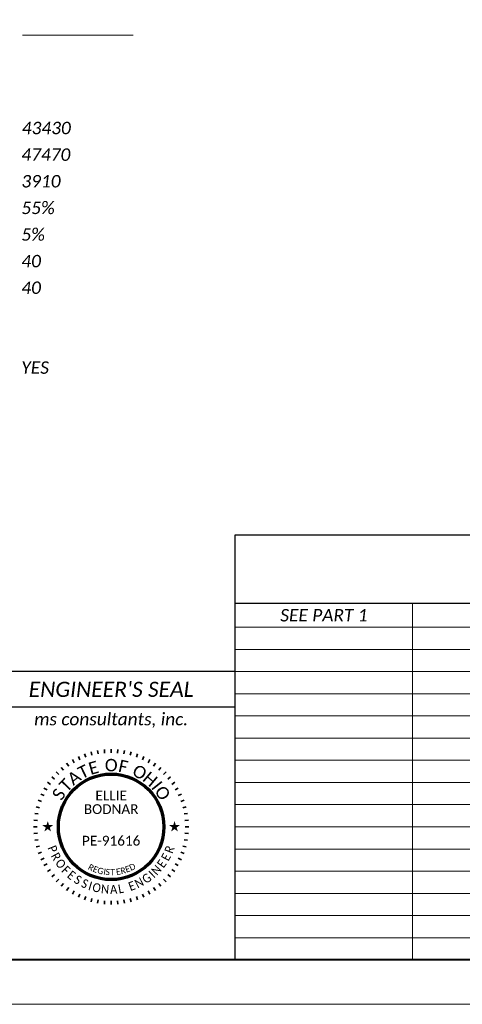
# Paper-space layout 'Title Sheet' of a CAD drawing. Header units: feet. Extents: x 0 to 34, y 0 to 22.
# Tile 8 of 47: x 7.7 to 12.7, y 0 to 11.1. Entities that reach past the tile are written whole.
import ezdxf
from ezdxf.enums import TextEntityAlignment as Align

# ---------------------------------------------------------------- set-up
doc = ezdxf.new("R2010")
doc.units = ezdxf.units.FT
doc.header["$MEASUREMENT"] = 0
doc.linetypes.add('DGN Style 3', pattern=[25.340844, 18.100603, -7.240241])
doc.linetypes.add('OhDOT_USTN3', pattern=[0.22, 0.165, -0.055])
for name, color, linetype in [('SH_Border', 7, 'Continuous'), ('SH_Data', 7, 'Continuous'), ('SH_Text', 7, 'Continuous')]:
    doc.layers.add(name, color=color, linetype=linetype)
doc.layers.add('SH_Cut_Line', color=7, linetype='OhDOT_USTN3', plot=False)
doc.layers.add('SH_Seal', color=7, linetype='Continuous', lineweight=0)
doc.styles.add('Style-Calibri IF', font='calibrii.ttf')
doc.styles.add('Style-Calibri Light', font='calibril.ttf')
doc.styles.add('Text - LeftTop 0.1', font='arial.ttf', dxfattribs={"height": 0.1})
doc.styles.add('~P_Label - CenterCenter', font='calibrii.ttf', dxfattribs={"height": 0.14})
doc.styles.add('~X_Label - CenterCenter', font='calibril.ttf', dxfattribs={"height": 0.14})

# ---------------------------------------------------------------- blocks, each defined once
blk = doc.blocks.new('*U823')
at = {"color": 7, "linetype": 'Continuous', "lineweight": -3, "char_height": 0.07, "attachment_point": 7, "style": '~X_Label - CenterCenter'}
for s, insert, rotation in [('R', (1.731, -0.474), 330.4278), ('E', (1.786, -0.501), 336.8528), ('G', (1.837, -0.52), 342.6212), ('R', (2.113, -0.533), 11.9953), ('E', (2.172, -0.517), 18.4204), ('D', (2.223, -0.497), 24.1888), ('I', (1.908, -0.537), 350.2577), ('S', (1.932, -0.541), 352.7881), ('T', (1.99, -0.545), 358.9754), ('E', (2.059, -0.542), 6.2269)]:
    blk.add_mtext(s, dxfattribs=dict(at, insert=insert, rotation=rotation))
blk = doc.blocks.new('SEAL_E_1')
at = {"layer": 'SH_Seal', "linetype": 'Continuous', "lineweight": 0}
for points in [[(-0.776, 0.02), (-0.729, 0.02), (-0.715, 0.065), (-0.701, 0.02), (-0.654, 0.02), (-0.692, -0.008), (-0.677, -0.052), (-0.715, -0.025), (-0.753, -0.052), (-0.738, -0.008)], [(0.654, 0.02), (0.701, 0.02), (0.715, 0.065), (0.729, 0.02), (0.776, 0.02), (0.738, -0.008), (0.753, -0.052), (0.715, -0.025), (0.677, -0.052), (0.692, -0.008)]]:
    blk.add_hatch(color=7, dxfattribs=at).paths.add_polyline_path(points)
at = {"layer": 'SH_Seal', "color": 7, "lineweight": 35}
for p, q in [((-0.37, 0.793), (-0.353, 0.757)), ((-0.299, 0.822), (-0.286, 0.785)), ((-0.226, 0.845), (-0.216, 0.807)), ((-0.152, 0.862), (-0.145, 0.822)), ((-0.076, 0.872), (-0.073, 0.832)), ((0, 0.875), (0, 0.835)), ((0.076, 0.872), (0.073, 0.832)), ((0.152, 0.862), (0.145, 0.822)), ((0.226, 0.845), (0.216, 0.807)), ((0.299, 0.822), (0.286, 0.785)), ((0.37, 0.793), (0.353, 0.757)), ((-0.562, 0.67), (-0.537, 0.64)), ((-0.502, 0.717), (-0.479, 0.684)), ((-0.437, 0.758), (-0.417, 0.723)), ((0.437, 0.758), (0.417, 0.723)), ((0.502, 0.717), (0.479, 0.684)), ((0.562, 0.67), (0.537, 0.64)), ((-0.67, 0.562), (-0.64, 0.537)), ((-0.619, 0.619), (-0.59, 0.59)), ((0.619, 0.619), (0.59, 0.59)), ((0.67, 0.562), (0.64, 0.537)), ((-0.717, 0.502), (-0.684, 0.479)), ((0.717, 0.502), (0.684, 0.479)), ((-0.793, 0.37), (-0.757, 0.353)), ((-0.758, 0.437), (-0.723, 0.417)), ((0.758, 0.437), (0.723, 0.417)), ((0.793, 0.37), (0.757, 0.353)), ((-0.845, 0.226), (-0.807, 0.216)), ((-0.822, 0.299), (-0.785, 0.286)), ((0.822, 0.299), (0.785, 0.286)), ((0.845, 0.226), (0.807, 0.216)), ((-0.862, 0.152), (-0.822, 0.145)), ((0.862, 0.152), (0.822, 0.145)), ((-0.875, 0), (-0.835, 0)), ((-0.872, 0.076), (-0.832, 0.073)), ((0.872, 0.076), (0.832, 0.073)), ((0.875, 0), (0.835, 0)), ((-0.872, -0.076), (-0.832, -0.073)), ((0.872, -0.076), (0.832, -0.073)), ((-0.862, -0.152), (-0.822, -0.145)), ((-0.845, -0.226), (-0.807, -0.216)), ((0.845, -0.226), (0.807, -0.216)), ((0.862, -0.152), (0.822, -0.145)), ((-0.822, -0.299), (-0.785, -0.286)), ((0.822, -0.299), (0.785, -0.286)), ((-0.793, -0.37), (-0.757, -0.353)), ((-0.758, -0.437), (-0.723, -0.417)), ((0.758, -0.437), (0.723, -0.417)), ((0.793, -0.37), (0.757, -0.353)), ((-0.717, -0.502), (-0.684, -0.479)), ((-0.67, -0.562), (-0.64, -0.537)), ((0.67, -0.562), (0.64, -0.537)), ((0.717, -0.502), (0.684, -0.479)), ((-0.619, -0.619), (-0.59, -0.59)), ((-0.562, -0.67), (-0.537, -0.64)), ((0.562, -0.67), (0.537, -0.64)), ((0.619, -0.619), (0.59, -0.59)), ((-0.502, -0.717), (-0.479, -0.684)), ((-0.437, -0.758), (-0.417, -0.723)), ((-0.37, -0.793), (-0.353, -0.757)), ((0.37, -0.793), (0.353, -0.757)), ((0.437, -0.758), (0.417, -0.723)), ((0.502, -0.717), (0.479, -0.684)), ((-0.299, -0.822), (-0.286, -0.785)), ((-0.226, -0.845), (-0.216, -0.807)), ((-0.152, -0.862), (-0.145, -0.822)), ((-0.076, -0.872), (-0.073, -0.832)), ((0, -0.875), (0, -0.835)), ((0.076, -0.872), (0.073, -0.832)), ((0.152, -0.862), (0.145, -0.822)), ((0.226, -0.845), (0.216, -0.807)), ((0.299, -0.822), (0.286, -0.785))]:
    blk.add_line(p, q, dxfattribs=at)
at = {"layer": 'SH_Seal', "color": 7, "lineweight": 70}
blk.add_circle((0, 0), 0.595, dxfattribs=at)
at = {"layer": 'SH_Seal', "color": 7, "linetype": 'Continuous'}
blk.add_blockref('*U823', (-2, 0), dxfattribs=at)
at = {"layer": 'SH_Seal', "color": 7, "attachment_point": 5, "line_spacing_factor": 0.975, "style": 'Text - LeftTop 0.1'}
for s, insert, char_height, rotation in [('\\fCalibri Light|b0|i0|c00|p39;\\T1.000;T', (-0.313, 0.621), 0.14, 25.7167), ('\\fCalibri Light|b0|i0|c00|p39;\\T1.000;E', (-0.199, 0.666), 0.14, 15.7571), ('\\fCalibri Light|b0|i0|c00|p39;\\T1.000;O', (0.001, 0.695), 0.14, 359.7812), ('\\fCalibri Light|b0|i0|c00|p39;\\T1.000;F', (0.137, 0.681), 0.14, 347.4362), ('\\fCalibri Light|b0|i0|c00|p39;\\T1.000;O', (0.322, 0.616), 0.14, 332.2586), ('\\fCalibri Light|b0|i0|c00|p39;\\T1.000;T', (-0.512, 0.47), 0.14, 46.4344), ('\\fCalibri Light|b0|i0|c00|p39;\\T1.000;A', (-0.418, 0.555), 0.14, 36.4747), ('\\fCalibri Light|b0|i0|c00|p39;\\T1.000;H', (0.441, 0.537), 0.14, 319.9136), ('\\fCalibri Light|b0|i0|c00|p39;\\T1.000;I', (0.517, 0.465), 0.14, 308.367), ('\\fCalibri Light|b0|i0|c00|p39;\\T1.000;O', (0.581, 0.381), 0.14, 303.1491), ('\\fCalibri Light|b0|i0|c00|p39;\\T1.000;S', (-0.59, 0.367), 0.14, 57.1924), ('\\fCalibri Light|b0|i0|c00|p39;\\H1x;\\W0.9;\\T1.000;P', (-0.659, -0.25), 0.1, 291.494), ('\\fCalibri Light|b0|i0|c00|p39;\\H1x;\\W0.9;\\T1.000;R', (0.657, -0.255), 0.1, 69.2322), ('\\fCalibri Light|b0|i0|c00|p39;\\H1x;\\W0.9;\\T1.000;R', (-0.621, -0.335), 0.1, 298.7311), ('\\fCalibri Light|b0|i0|c00|p39;\\H1x;\\W0.9;\\T1.000;E', (0.618, -0.34), 0.1, 61.9951), ('\\fCalibri Light|b0|i0|c00|p39;\\H1x;\\W0.9;\\T1.000;O', (-0.569, -0.416), 0.1, 306.4666), ('\\fCalibri Light|b0|i0|c00|p39;\\H1x;\\W0.9;\\T1.000;F', (-0.51, -0.487), 0.1, 314.7068), ('\\fCalibri Light|b0|i0|c00|p39;\\H1x;\\W0.9;\\T1.000;N', (0.51, -0.487), 0.1, 47.0224), ('\\fCalibri Light|b0|i0|c00|p39;\\H1x;\\W0.9;\\T1.000;E', (0.57, -0.415), 0.1, 54.758), ('\\fCalibri Light|b0|i0|c00|p39;\\H1x;\\W0.9;\\T1.000;E', (-0.447, -0.545), 0.1, 321.4393), ('\\fCalibri Light|b0|i0|c00|p39;\\H1x;\\W0.9;\\T1.000;S', (-0.375, -0.597), 0.1, 328.6764), ('\\fCalibri Light|b0|i0|c00|p39;\\H1x;\\W0.9;\\T1.000;G', (0.401, -0.58), 0.1, 35.0469), ('\\fCalibri Light|b0|i0|c00|p39;\\H1x;\\W0.9;\\T1.000;I', (0.46, -0.535), 0.1, 43.287), ('\\fCalibri Light|b0|i0|c00|p39;\\H1x;\\W0.9;\\T1.000;S', (-0.297, -0.64), 0.1, 335.9134), ('\\fCalibri Light|b0|i0|c00|p39;\\H1x;\\W0.9;\\T1.000;I', (-0.235, -0.666), 0.1, 343.1505), ('\\fCalibri Light|b0|i0|c00|p39;\\H1x;\\W0.9;\\T1.000;O', (-0.163, -0.686), 0.1, 346.8859), ('\\fCalibri Light|b0|i0|c00|p39;\\H1x;\\W0.9;\\T1.000;N', (-0.068, -0.702), 0.1, 355.1261), ('\\fCalibri Light|b0|i0|c00|p39;\\H1x;\\W0.9;\\T1.000;A', (0.028, -0.704), 0.1, 2.8617), ('\\fCalibri Light|b0|i0|c00|p39;\\H1x;\\W0.9;\\T1.000;L', (0.109, -0.697), 0.1, 10.0987), ('\\fCalibri Light|b0|i0|c00|p39;\\H1x;\\W0.9;\\T1.000;E', (0.233, -0.666), 0.1, 20.0742), ('\\fCalibri Light|b0|i0|c00|p39;\\H1x;\\W0.9;\\T1.000;N', (0.316, -0.63), 0.1, 27.3113)]:
    blk.add_mtext(s, dxfattribs=dict(at, insert=insert, char_height=char_height, rotation=rotation))

psp = doc.layouts.new('Title Sheet')

# ---------------------------------------------------------------- linework, layer by layer
at = {"layer": 'SH_Border', "color": 7, "linetype": 'Continuous', "lineweight": 40, "flags": 128}
psp.add_lwpolyline([(1.5, 21.5), (33.5, 21.5), (33.5, 0.5), (1.5, 0.5)], close=True, dxfattribs=at)
at = {"layer": 'SH_Cut_Line', "color": 7, "linetype": 'DGN Style 3', "lineweight": 0, "flags": 128}
psp.add_lwpolyline([(0, 0), (34, 0), (34, 22), (0, 22)], close=True, dxfattribs=at)
at = {"layer": 'SH_Data', "lineweight": 0}
psp.add_line((9, 10.922), (7.75, 10.922), dxfattribs=at)
at = {"layer": 'SH_Data', "color": 7, "linetype": 'Continuous', "lineweight": 30}
for p, q in [((10.15, 5.292), (23.6, 5.292)), ((10.15, 0.5), (10.15, 5.292)), ((10.15, 4.521), (23.6, 4.521))]:
    psp.add_line(p, q, dxfattribs=at)
at = {"layer": 'SH_Data', "color": 7, "linetype": 'Continuous', "lineweight": 13}
psp.add_line((12.15, 0.5), (12.15, 4.521), dxfattribs=at)
at = {"layer": 'SH_Data', "color": 7, "linetype": 'Continuous', "lineweight": 0}
for p, q in [((10.15, 4.25), (23.6, 4.25)), ((10.15, 4), (23.6, 4)), ((10.15, 3.75), (23.6, 3.75)), ((10.15, 3.5), (23.6, 3.5)), ((10.15, 3.25), (23.6, 3.25)), ((10.15, 3), (23.6, 3)), ((10.15, 2.75), (23.6, 2.75)), ((10.15, 2.5), (23.6, 2.5)), ((10.15, 2.25), (23.6, 2.25)), ((10.15, 2), (23.6, 2)), ((10.15, 1.75), (23.6, 1.75)), ((10.15, 1.5), (23.6, 1.5)), ((10.15, 1.25), (23.6, 1.25)), ((10.15, 1), (23.6, 1)), ((10.15, 0.75), (23.6, 0.75))]:
    psp.add_line(p, q, dxfattribs=at)
at = {"layer": 'SH_Data', "linetype": 'Continuous', "lineweight": 30}
for p, q in [((10.15, 3.75), (7.35, 3.75)), ((10.15, 3.75), (7.35, 3.75)), ((10.15, 0.5), (10.15, 3.75)), ((10.15, 3.35), (7.35, 3.35))]:
    psp.add_line(p, q, dxfattribs=at)

# ---------------------------------------------------------------- block references
at = {"layer": 'SH_Seal', "color": 7, "lineweight": 30}
psp.add_blockref('SEAL_E_1', (8.75, 2), dxfattribs=at)

# ---------------------------------------------------------------- texts
at = {"layer": 'SH_Data', "style": '~P_Label - CenterCenter'}
psp.add_text("ENGINEER'S SEAL", height=0.17, dxfattribs=at).set_placement((8.75, 3.55), align=Align.MIDDLE_CENTER)
at = {"layer": 'SH_Data', "insert": (8.75, 3.2), "char_height": 0.14, "attachment_point": 5, "line_spacing_factor": 0.78, "style": '~P_Label - CenterCenter'}
psp.add_mtext('ms consultants, inc.', dxfattribs=at)
at = {"layer": 'SH_Seal', "color": 7, "linetype": 'Continuous', "style": 'Style-Calibri Light'}
psp.add_text('PE-91616', height=0.11, dxfattribs=at).set_placement((8.75, 1.844), align=Align.MIDDLE_CENTER)
at = {"layer": 'SH_Seal', "color": 7, "linetype": 'Continuous', "insert": (8.75, 2.276), "char_height": 0.11, "width": 0.10265, "attachment_point": 5, "line_spacing_factor": 0.836056, "style": 'Style-Calibri Light'}
psp.add_mtext('ELLIE BODNAR', dxfattribs=at)
at = {"layer": 'SH_Text', "lineweight": 0, "style": 'Style-Calibri IF'}
for s, p in [('43430', (7.742, 9.806)), ('47470', (7.737, 9.506)), ('3910', (7.737, 9.206)), ('55%', (7.737, 8.906)), ('5%', (7.737, 8.606)), ('40', (7.737, 8.306)), ('40', (7.737, 8.006)), ('YES', (7.737, 7.106))]:
    psp.add_text(s, height=0.14, dxfattribs=at).set_placement(p)
at = {"layer": 'SH_Text', "style": 'Style-Calibri IF'}
psp.add_text('SEE PART 1', height=0.14, dxfattribs=at).set_placement((11.15, 4.385), align=Align.MIDDLE_CENTER)

doc.saveas('drawing.dxf')
